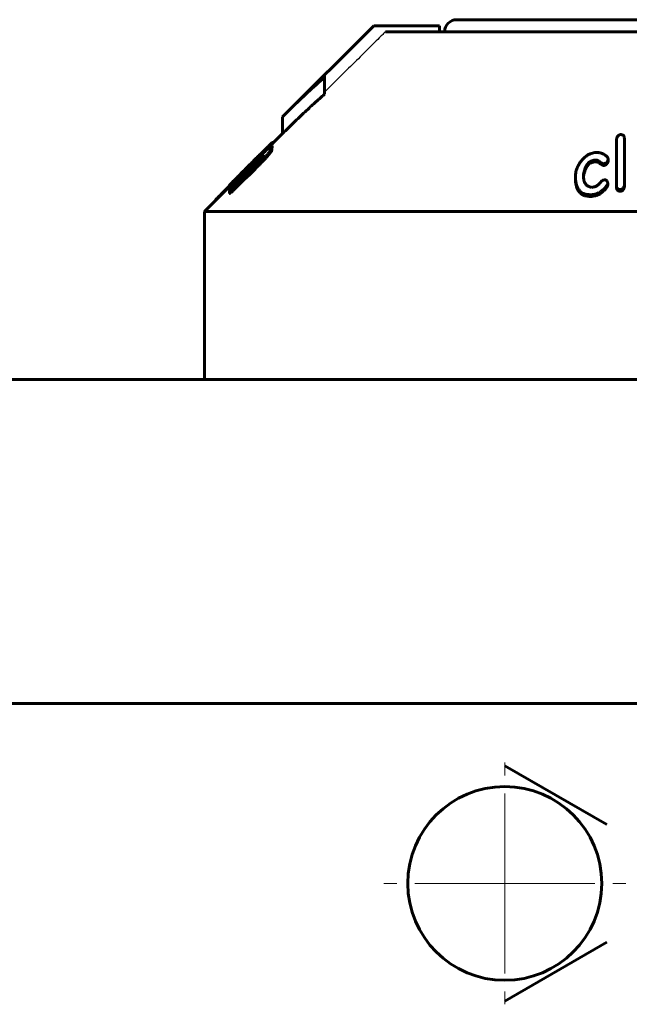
# Model space of a CAD drawing. Header units: millimetres. Extents: x -462 to 920, y -222 to 222.
# Tile 3 of 14: x -55 to -5, y 138 to 220. Entities that reach past the tile are written whole.
import ezdxf

# ---------------------------------------------------------------- set-up
doc = ezdxf.new("R2010")
doc.units = ezdxf.units.MM
for name, pattern in [('K5LT-1', [0]), ('K5LT_AXLED', [12, 7.5, -1.5, 1.5, -1.5]), ('K5LT_BASIC', [0])]:
    doc.linetypes.add(name, pattern=pattern)
doc.layers.add('Системный слой (1)', color=7, linetype='Continuous', true_color=0x6c6c6c)

# ---------------------------------------------------------------- blocks, each defined once
blk = doc.blocks.new('U0')
at = {"layer": 'Системный слой (1)', "color": 150, "linetype": 'K5LT_BASIC', "lineweight": 60, "true_color": 0x0080ff}
for p, q in [((-34.395, 209.289), (-34.386, 209.302)), ((-34.386, 209.302), (-34.38, 209.311)), ((-34.38, 209.311), (-34.378, 209.317))]:
    blk.add_line(p, q, dxfattribs=at)
blk = doc.blocks.new('U3')
at = {"layer": 'Системный слой (1)', "color": 150, "linetype": 'K5LT_BASIC', "lineweight": 60, "true_color": 0x0080ff}
for p, q in [((-36.459, 207.502), (-36.465, 207.515)), ((-36.453, 207.481), (-36.459, 207.502)), ((-36.447, 207.454), (-36.453, 207.481))]:
    blk.add_line(p, q, dxfattribs=at)
blk = doc.blocks.new('U5')
at = {"layer": 'Системный слой (1)', "color": 150, "linetype": 'K5LT_BASIC', "lineweight": 60, "true_color": 0x0080ff}
for p, q in [((-37.938, 206.014), (-37.923, 206.015)), ((-37.923, 206.015), (-37.868, 206.053)), ((-37.868, 206.053), (-37.768, 206.136))]:
    blk.add_line(p, q, dxfattribs=at)
blk = doc.blocks.new('U7')
at = {"layer": 'Системный слой (1)', "color": 150, "linetype": 'K5LT_BASIC', "lineweight": 60, "true_color": 0x0080ff}
for p, q in [((-35.384, 208.267), (-35.334, 208.307)), ((-35.334, 208.307), (-35.286, 208.346)), ((-35.286, 208.346), (-35.24, 208.382))]:
    blk.add_line(p, q, dxfattribs=at)
blk = doc.blocks.new('U10')
at = {"layer": 'Системный слой (1)', "color": 150, "linetype": 'K5LT_BASIC', "lineweight": 60, "true_color": 0x0080ff}
for p, q in [((-34.659, 209.229), (-34.531, 209.373)), ((-34.531, 209.373), (-34.42, 209.499)), ((-34.42, 209.499), (-34.361, 209.574))]:
    blk.add_line(p, q, dxfattribs=at)
blk = doc.blocks.new('U14')
at = {"layer": 'Системный слой (1)', "color": 150, "linetype": 'K5LT_BASIC', "lineweight": 60, "true_color": 0x0080ff}
for p, q in [((-36.688, 207.291), (-36.789, 207.188)), ((-36.585, 207.394), (-36.688, 207.291)), ((-36.482, 207.498), (-36.585, 207.394))]:
    blk.add_line(p, q, dxfattribs=at)
blk = doc.blocks.new('U15')
at = {"layer": 'Системный слой (1)', "color": 150, "linetype": 'K5LT_BASIC', "lineweight": 60, "true_color": 0x0080ff}
for p, q in [((-34.361, 209.639), (-33.5, 210.5)), ((-40, 204), (-37.938, 206.062))]:
    blk.add_line(p, q, dxfattribs=at)
blk = doc.blocks.new('U18')
at = {"layer": 'Системный слой (1)', "color": 150, "linetype": 'K5LT_BASIC', "lineweight": 60, "true_color": 0x0080ff}
for p, q in [((-19, 220), (0, 220)), ((0, 220), (19, 220))]:
    blk.add_line(p, q, dxfattribs=at)
blk = doc.blocks.new('U29')
at = {"layer": 'Системный слой (1)', "color": 30, "linetype": 'K5LT_AXLED', "lineweight": 18, "true_color": 0xff8000}
for q in [(-15, 158.075), (-25.075, 148), (-4.925, 148), (-15, 137.925)]:
    blk.add_line((-15, 148), q, dxfattribs=at)

msp = doc.modelspace()

# ---------------------------------------------------------------- linework, layer by layer
at = {"layer": 'Системный слой (1)', "color": 150, "linetype": 'K5LT_BASIC', "lineweight": 60, "true_color": 0x0080ff}
for p, q in [((-33.5, 211.914), (-25.914, 219.5)), ((-25.914, 219.5), (-25.855, 219.5)), ((-20.425, 219.5), (-25.855, 219.5)), ((-20.425, 219), (-20.425, 219.5)), ((-24.939, 219), (-1.75, 219)), ((-30, 215.363), (-30, 215.211)), ((-30, 213.797), (-30, 215.211)), ((-33.5, 210.5), (-33.5, 211.914)), ((-5.04, 210.138), (-5.04, 206.187)), ((-34.719, 209.17), (-34.719, 209.304)), ((-34.395, 209.297), (-34.395, 209.265)), ((-34.378, 209.475), (-34.378, 209.459)), ((-34.378, 209.317), (-34.378, 209.459)), ((-34.361, 209.722), (-34.361, 209.716)), ((-34.361, 209.574), (-34.361, 209.716)), ((-34.337, 209.663), (-34.337, 209.763)), ((-5.688, 206.13), (-5.688, 209.983)), ((-35.026, 209.066), (-35.026, 209.058)), ((-34.896, 208.468), (-34.896, 208.609)), ((-34.879, 209.251), (-34.879, 209.257)), ((-34.627, 209.173), (-34.647, 209.153)), ((-34.647, 209.153), (-34.647, 209.148)), ((-34.627, 209.164), (-34.627, 209.173)), ((-34.395, 209.123), (-34.395, 209.265)), ((-36.465, 207.657), (-36.482, 207.64)), ((-36.465, 207.515), (-36.465, 207.657)), ((-36.066, 208.075), (-36.335, 207.805)), ((-35.653, 208.327), (-36.086, 207.891)), ((-36.086, 207.812), (-36.086, 207.891)), ((-35.776, 208.365), (-36.066, 208.075)), ((-36.066, 208.072), (-36.066, 208.075)), ((-35.797, 207.543), (-35.797, 207.684)), ((-35.776, 208.362), (-35.776, 208.365)), ((-35.762, 208.359), (-35.674, 208.447)), ((-35.762, 208.275), (-35.762, 208.359)), ((-35.728, 208.308), (-35.762, 208.275)), ((-35.674, 208.364), (-35.674, 208.447)), ((-35.67, 207.998), (-35.67, 208.139)), ((-35.653, 208.242), (-35.653, 208.327)), ((-35.384, 208.267), (-35.384, 208.408)), ((-7.569, 208.277), (-7.679, 208.254)), ((-7.569, 208.136), (-7.679, 208.113)), ((-7.245, 208.133), (-7.245, 208.274)), ((-6.724, 207.846), (-6.724, 207.987)), ((-6.4, 208.398), (-6.4, 208.345)), ((-6.4, 208.203), (-6.4, 208.345)), ((-37.058, 206.94), (-37.093, 206.906)), ((-37.058, 206.846), (-37.058, 206.94)), ((-36.789, 207.238), (-36.789, 207.231)), ((-36.789, 207.114), (-36.789, 207.231)), ((-36.482, 207.498), (-36.482, 207.64)), ((-36.465, 207.515), (-36.482, 207.498)), ((-36.444, 207.456), (-36.445, 207.583)), ((-9.114, 206.767), (-9.114, 206.909)), ((-8.432, 206.965), (-8.432, 207.106)), ((-37.938, 206.119), (-38.583, 205.476)), ((-37.938, 206.014), (-37.938, 206.156)), ((-37.935, 206.164), (-37.935, 206.173)), ((-37.652, 206.256), (-37.652, 206.38)), ((-37.577, 206.055), (-37.181, 206.446)), ((-37.56, 206.123), (-37.56, 206.264)), ((-37.539, 206.588), (-37.539, 206.595)), ((-7.75, 206.024), (-7.569, 206.06)), ((-6.778, 206.633), (-6.706, 206.645)), ((-6.42, 206.252), (-6.42, 206.393)), ((-5.688, 205.988), (-5.688, 206.13)), ((-5.04, 206.046), (-5.04, 206.187)), ((-37.935, 205.934), (-37.935, 205.936)), ((-37.935, 205.793), (-37.935, 205.934)), ((-37.935, 205.504), (-37.935, 205.645)), ((-37.577, 205.79), (-37.577, 205.932)), ((-8.344, 205.318), (-8.344, 205.46)), ((-7.46, 205.463), (-7.641, 205.428)), ((-7.46, 205.322), (-7.641, 205.286)), ((-6.795, 205.693), (-6.795, 205.834)), ((-5.347, 205.7), (-5.347, 205.842)), ((-39.105, 204.895), (-39.105, 204.933)), ((-39.05, 204.95), (-39.05, 204.999)), ((-40, 204), (40, 204)), ((-40, 190), (-40, 204)), ((404.9, 190), (-404.9, 190)), ((404.9, 163), (-404.9, 163)), ((-15, 157.815), (-6.5, 152.907)), ((-6.5, 143.093), (-15, 138.185))]:
    msp.add_line(p, q, dxfattribs=at)
msp.add_circle((-15, 148), 8.075, dxfattribs=at)
for centre, radius, start, end in [((-19, 219), 1, 90, 180), ((0.74, 170.232), 39.56, 102.01944, 102.31251), ((4768.497, -4634.821), 6821.504, 134.7704395, 134.7927985), ((2294.669, -2161.525), 3323.184, 134.529375, 134.572449), ((-9.074, 206.965), 0.642, 348.48063, 359.94612)]:
    msp.add_arc(centre, radius, start, end, dxfattribs=at)
at = {"layer": 'Системный слой (1)', "color": 7, "linetype": 'K5LT-1'}
for points, knots in [([(-25.855, 219.5), (-26.07, 219.286), (-27.452, 217.907), (-28.833, 216.528), (-30, 215.363)], [0, 0, 0, 0, 0.304, 1.954023, 1.954023, 1.954023, 1.954023]), ([(-24.939, 219), (-24.992, 218.946), (-25.126, 218.813), (-25.421, 218.518), (-25.958, 217.983), (-26.844, 217.099), (-28.236, 215.71), (-29.333, 214.615), (-30, 213.949)], [0, 0, 0, 0, 0.214109, 0.535273, 1.177601, 2.355203, 4.072201, 6.73638, 6.73638, 6.73638, 6.73638]), ([(-37.631, 206.277), (-36.755, 207.148), (-35.778, 208.119), (-34.8, 209.09), (-34.698, 209.191)], [0, 0, 0, 0, 1.052452, 1.174266, 1.174266, 1.174266, 1.174266])]:
    msp.add_open_spline(points, degree=3, knots=knots, dxfattribs=at)
at = {"layer": 'Системный слой (1)', "color": 150, "linetype": 'K5LT_BASIC', "lineweight": 60, "true_color": 0x0080ff}
for points, knots in [([(-30, 215.211), (-30.477, 214.792), (-31.41, 213.946), (-32.572, 212.835), (-33.261, 212.154), (-33.5, 211.914)], [0, 0, 0, 0, 2.4017, 4.74577, 6, 6, 6, 6]), ([(-30, 213.797), (-30.088, 213.719), (-30.287, 213.544), (-30.557, 213.302), (-30.866, 213.023), (-31.211, 212.707), (-31.798, 212.159), (-32.57, 211.421), (-33.19, 210.81), (-33.5, 210.5)], [0, 0, 0, 0, 0.737512, 1.675221, 2.276235, 3.354583, 4.604913, 7.2952, 10, 10, 10, 10]), ([(-5.381, 210.423), (-5.405, 210.416), (-5.44, 210.402), (-5.484, 210.38), (-5.521, 210.357), (-5.562, 210.324), (-5.604, 210.278), (-5.638, 210.224), (-5.662, 210.167), (-5.676, 210.116), (-5.686, 210.055), (-5.688, 210.011), (-5.688, 209.983)], [0, 0, 0, 0, 1.366944, 2.036038, 2.855041, 3.89681, 5.230433, 6.816386, 8.315983, 9.66028, 10.750962, 13, 13, 13, 13]), ([(-5.04, 210.138), (-5.04, 210.174), (-5.046, 210.226), (-5.067, 210.279), (-5.083, 210.306), (-5.099, 210.327), (-5.124, 210.353), (-5.161, 210.379), (-5.205, 210.399), (-5.248, 210.411), (-5.305, 210.421), (-5.349, 210.423), (-5.381, 210.423)], [0, 0, 0, 0, 3.13892, 4.560263, 5.050453, 5.781881, 6.801576, 7.972468, 9.204225, 10.215541, 10.97747, 13, 13, 13, 13]), ([(-34.613, 209.509), (-34.707, 209.419), (-34.904, 209.227), (-35.147, 208.988), (-35.35, 208.786), (-35.498, 208.639), (-35.746, 208.392), (-35.956, 208.182), (-36.112, 208.026), (-36.141, 207.997)], [0, 0, 0, 0, 2.216789, 4.324444, 4.833424, 6.128958, 7.127827, 9.463775, 10, 10, 10, 10]), ([(-35.653, 208.327), (-35.545, 208.438), (-35.387, 208.6), (-35.152, 208.845), (-34.944, 209.064), (-34.792, 209.225), (-34.719, 209.304)], [0, 0, 0, 0, 2.270554, 3.336375, 5.148207, 7, 7, 7, 7]), ([(-34.879, 209.257), (-34.788, 209.347), (-34.681, 209.452), (-34.545, 209.582), (-34.464, 209.659), (-34.397, 209.72), (-34.361, 209.75), (-34.341, 209.765), (-34.337, 209.765), (-34.337, 209.763)], [0, 0, 0, 0, 3.323137, 4.054228, 5.836909, 7.201659, 8.167334, 9.009074, 10, 10, 10, 10]), ([(-34.719, 209.304), (-34.679, 209.349), (-34.604, 209.432), (-34.52, 209.526), (-34.466, 209.587), (-34.432, 209.625), (-34.407, 209.655), (-34.383, 209.683), (-34.366, 209.705), (-34.361, 209.714), (-34.361, 209.716)], [0, 0, 0, 0, 2.814073, 5.332487, 6.424686, 7.284989, 8.381757, 8.973469, 10.074025, 11, 11, 11, 11]), ([(-34.378, 209.475), (-34.391, 209.466), (-34.415, 209.448), (-34.456, 209.415), (-34.497, 209.381), (-34.54, 209.342), (-34.607, 209.28), (-34.66, 209.228), (-34.698, 209.191)], [0, 0, 0, 0, 1.708908, 2.85887, 4.082627, 5.292866, 6.284116, 9, 9, 9, 9]), ([(-34.395, 209.297), (-34.395, 209.305), (-34.405, 209.31), (-34.442, 209.294), (-34.492, 209.263), (-34.559, 209.216), (-34.615, 209.173), (-34.647, 209.148)], [0, 0, 0, 0, 1.598128, 3.122057, 4.402284, 6.012377, 8, 8, 8, 8]), ([(-34.627, 209.173), (-34.597, 209.204), (-34.552, 209.252), (-34.496, 209.313), (-34.46, 209.353), (-34.433, 209.384), (-34.413, 209.408), (-34.396, 209.429), (-34.385, 209.444), (-34.379, 209.454), (-34.378, 209.457), (-34.378, 209.459)], [0, 0, 0, 0, 3.239814, 5.039827, 6.626285, 7.7067, 8.69979, 9.685968, 10.62169, 11.336979, 12, 12, 12, 12]), ([(-34.361, 209.722), (-34.361, 209.724), (-34.362, 209.726), (-34.37, 209.723), (-34.38, 209.717), (-34.398, 209.704), (-34.435, 209.673), (-34.504, 209.611), (-34.575, 209.545), (-34.613, 209.509)], [0, 0, 0, 0, 1.137799, 1.847016, 2.705638, 3.618551, 4.938766, 7.473813, 10, 10, 10, 10]), ([(-35.797, 207.684), (-35.705, 207.774), (-35.561, 207.917), (-35.33, 208.151), (-35.119, 208.37), (-34.965, 208.535), (-34.896, 208.609)], [0, 0, 0, 0, 2.057599, 3.237444, 5.280348, 7, 7, 7, 7]), ([(-35.776, 208.365), (-35.67, 208.47), (-35.49, 208.65), (-35.218, 208.922), (-35.024, 209.114), (-34.906, 209.23), (-34.879, 209.257)], [0, 0, 0, 0, 2.418259, 4.127674, 6.330572, 7, 7, 7, 7]), ([(-35.728, 208.308), (-35.662, 208.376), (-35.537, 208.505), (-35.394, 208.652), (-35.288, 208.764), (-35.215, 208.84), (-35.151, 208.909), (-35.102, 208.963), (-35.069, 209), (-35.045, 209.029), (-35.03, 209.049), (-35.026, 209.057), (-35.026, 209.058)], [0, 0, 0, 0, 2.825463, 5.344879, 6.289017, 7.780927, 8.863, 9.715234, 10.774053, 11.263781, 12.086537, 13, 13, 13, 13]), ([(-35.026, 209.066), (-35.026, 209.067), (-35.027, 209.067), (-35.031, 209.065), (-35.038, 209.06), (-35.049, 209.05), (-35.066, 209.036), (-35.087, 209.017), (-35.114, 208.991), (-35.149, 208.959), (-35.192, 208.917), (-35.243, 208.868), (-35.3, 208.813), (-35.441, 208.676), (-35.568, 208.551), (-35.674, 208.447)], [0, 0, 0, 0, 0.636658, 0.963521, 1.441343, 2.037851, 2.685747, 3.352949, 4.095631, 4.989231, 6.023151, 7.173975, 8.424739, 9.710195, 16, 16, 16, 16]), ([(-35.384, 208.408), (-35.329, 208.453), (-35.258, 208.511), (-35.181, 208.568), (-35.142, 208.596), (-35.104, 208.621), (-35.07, 208.637), (-35.06, 208.634), (-35.06, 208.626)], [0, 0, 0, 0, 3.160112, 4.264076, 5.188226, 6.119884, 7.513645, 9, 9, 9, 9]), ([(-35.06, 208.626), (-35.06, 208.623), (-35.062, 208.615), (-35.069, 208.6), (-35.078, 208.584), (-35.093, 208.561), (-35.119, 208.525), (-35.16, 208.474), (-35.224, 208.4), (-35.277, 208.341), (-35.312, 208.303)], [0, 0, 0, 0, 1.241609, 1.979352, 2.692556, 3.604733, 4.876284, 6.53077, 8.178933, 11, 11, 11, 11]), ([(-34.896, 208.609), (-34.845, 208.668), (-34.77, 208.754), (-34.671, 208.872), (-34.609, 208.948), (-34.56, 209.009), (-34.526, 209.053), (-34.493, 209.097), (-34.448, 209.158), (-34.407, 209.223), (-34.395, 209.255), (-34.395, 209.265)], [0, 0, 0, 0, 2.551618, 3.765468, 5.299728, 6.120769, 6.764065, 7.573178, 8.458309, 10.311523, 12, 12, 12, 12]), ([(-34.896, 208.468), (-34.845, 208.526), (-34.77, 208.613), (-34.671, 208.73), (-34.609, 208.806), (-34.56, 208.867), (-34.526, 208.912), (-34.493, 208.955), (-34.448, 209.016), (-34.407, 209.081), (-34.395, 209.114), (-34.395, 209.123)], [0, 0, 0, 0, 2.551618, 3.765468, 5.299728, 6.120769, 6.764065, 7.573178, 8.458309, 10.311523, 12, 12, 12, 12]), ([(-8.361, 208.52), (-8.437, 208.445), (-8.544, 208.331), (-8.668, 208.175), (-8.751, 208.059), (-8.824, 207.944), (-8.905, 207.799), (-8.983, 207.625), (-9.052, 207.415), (-9.102, 207.177), (-9.114, 207.006), (-9.114, 206.909)], [0, 0, 0, 0, 1.851872, 2.758427, 3.638399, 4.504743, 5.326547, 6.861171, 8.289074, 9.855741, 12, 12, 12, 12]), ([(-7.696, 208.883), (-7.761, 208.869), (-7.874, 208.831), (-8.013, 208.763), (-8.124, 208.697), (-8.238, 208.619), (-8.316, 208.557), (-8.361, 208.52)], [0, 0, 0, 0, 1.982736, 3.576193, 4.754474, 6.062208, 8, 8, 8, 8]), ([(-6.833, 208.83), (-6.864, 208.844), (-6.914, 208.864), (-7.003, 208.892), (-7.104, 208.915), (-7.261, 208.934), (-7.396, 208.934), (-7.485, 208.927), (-7.498, 208.926)], [0, 0, 0, 0, 1.483492, 2.309789, 3.881401, 5.634908, 8.535849, 9, 9, 9, 9]), ([(-6.4, 208.398), (-6.4, 208.418), (-6.407, 208.463), (-6.434, 208.514), (-6.47, 208.565), (-6.509, 208.607), (-6.572, 208.664), (-6.676, 208.741), (-6.771, 208.797), (-6.833, 208.83)], [0, 0, 0, 0, 1.029154, 2.340415, 2.962517, 4.10632, 5.152465, 6.936355, 10, 10, 10, 10]), ([(-37.539, 206.595), (-37.432, 206.704), (-37.252, 206.886), (-37.019, 207.121), (-36.835, 207.306), (-36.67, 207.471), (-36.497, 207.643), (-36.389, 207.751), (-36.335, 207.805)], [0, 0, 0, 0, 2.602905, 4.261046, 5.304934, 6.703508, 7.852297, 9, 9, 9, 9]), ([(-35.312, 208.303), (-35.312, 208.303), (-35.313, 208.302), (-35.314, 208.3), (-35.316, 208.298), (-35.318, 208.296), (-35.322, 208.291), (-35.329, 208.284), (-35.341, 208.271), (-35.36, 208.252), (-35.386, 208.225), (-35.418, 208.193), (-35.463, 208.147), (-35.523, 208.087), (-35.602, 208.008), (-35.706, 207.904), (-35.859, 207.752), (-36.066, 207.547), (-36.516, 207.102), (-36.892, 206.731), (-37.181, 206.446)], [0, 0, 0, 0, 0.037805, 0.053891, 0.07535, 0.105587, 0.152025, 0.230103, 0.36999, 0.58896, 0.884886, 1.251429, 1.693453, 2.404141, 3.297945, 4.343955, 5.934876, 8.424337, 11.299066, 21, 21, 21, 21]), ([(-36.141, 207.997), (-36.265, 207.873), (-36.541, 207.596), (-36.816, 207.321), (-36.966, 207.17)], [0, 0, 0, 0, 2.241148, 5, 5, 5, 5]), ([(-36.445, 207.583), (-36.445, 207.578), (-36.44, 207.575), (-36.421, 207.586), (-36.405, 207.596), (-36.39, 207.608), (-36.37, 207.624), (-36.341, 207.648), (-36.299, 207.686), (-36.247, 207.734), (-36.172, 207.806), (-36.12, 207.857), (-36.086, 207.891)], [0, 0, 0, 0, 2.807878, 4.137784, 4.842213, 5.456892, 6.278995, 7.180468, 8.101556, 9.66571, 10.800033, 13, 13, 13, 13]), ([(-35.797, 207.543), (-35.705, 207.633), (-35.561, 207.776), (-35.33, 208.01), (-35.119, 208.229), (-34.965, 208.393), (-34.896, 208.468)], [0, 0, 0, 0, 2.057599, 3.237444, 5.280348, 7, 7, 7, 7]), ([(-35.762, 208.359), (-35.765, 208.356), (-35.77, 208.351), (-35.775, 208.346), (-35.778, 208.342), (-35.779, 208.34), (-35.779, 208.34)], [0, 0, 0, 0, 2.590913, 3.985375, 5.279698, 7, 7, 7, 7]), ([(-35.779, 208.34), (-35.779, 208.338), (-35.779, 208.335), (-35.778, 208.329), (-35.775, 208.32), (-35.77, 208.303), (-35.765, 208.286), (-35.762, 208.275)], [0, 0, 0, 0, 0.885205, 1.687785, 2.734791, 5.087884, 8, 8, 8, 8]), ([(-35.67, 208.139), (-35.639, 208.17), (-35.592, 208.216), (-35.529, 208.277), (-35.478, 208.325), (-35.427, 208.371), (-35.397, 208.397), (-35.384, 208.408)], [0, 0, 0, 0, 2.52997, 3.750607, 5.15775, 6.676786, 8, 8, 8, 8]), ([(-35.67, 207.998), (-35.639, 208.029), (-35.592, 208.075), (-35.529, 208.136), (-35.478, 208.184), (-35.427, 208.23), (-35.397, 208.256), (-35.384, 208.267)], [0, 0, 0, 0, 2.52997, 3.750607, 5.15775, 6.676786, 8, 8, 8, 8]), ([(-8.432, 207.106), (-8.419, 207.186), (-8.394, 207.313), (-8.347, 207.484), (-8.305, 207.611), (-8.261, 207.716), (-8.216, 207.809), (-8.169, 207.89), (-8.119, 207.961), (-8.063, 208.03), (-8.005, 208.088), (-7.933, 208.145), (-7.873, 208.182), (-7.805, 208.216), (-7.742, 208.239), (-7.696, 208.25), (-7.679, 208.254)], [0, 0, 0, 0, 3.241048, 5.047654, 6.766995, 8.327406, 9.268474, 10.556169, 11.643656, 12.264552, 13.559634, 14.303065, 15.096376, 15.666231, 16.494689, 17, 17, 17, 17]), ([(-8.432, 206.965), (-8.419, 207.045), (-8.394, 207.171), (-8.347, 207.342), (-8.305, 207.47), (-8.261, 207.574), (-8.216, 207.667), (-8.169, 207.748), (-8.119, 207.819), (-8.063, 207.888), (-8.005, 207.947), (-7.933, 208.003), (-7.873, 208.041), (-7.805, 208.074), (-7.742, 208.097), (-7.696, 208.109), (-7.679, 208.113)], [0, 0, 0, 0, 3.241048, 5.047654, 6.766995, 8.327406, 9.268474, 10.556169, 11.643656, 12.264552, 13.559634, 14.303065, 15.096376, 15.666231, 16.494689, 17, 17, 17, 17]), ([(-7.569, 208.277), (-7.552, 208.281), (-7.512, 208.287), (-7.449, 208.29), (-7.368, 208.287), (-7.3, 208.281), (-7.255, 208.275), (-7.245, 208.274)], [0, 0, 0, 0, 1.290662, 2.90906, 4.554237, 7.238457, 8, 8, 8, 8]), ([(-7.569, 208.136), (-7.552, 208.139), (-7.512, 208.145), (-7.449, 208.148), (-7.368, 208.146), (-7.3, 208.14), (-7.255, 208.134), (-7.245, 208.133)], [0, 0, 0, 0, 1.290662, 2.90906, 4.554237, 7.238457, 8, 8, 8, 8]), ([(-7.245, 208.274), (-7.205, 208.242), (-7.14, 208.193), (-7.052, 208.131), (-6.994, 208.093), (-6.943, 208.062), (-6.899, 208.038), (-6.859, 208.018), (-6.829, 208.005), (-6.807, 207.997), (-6.789, 207.992), (-6.773, 207.989), (-6.758, 207.986), (-6.741, 207.985), (-6.728, 207.986), (-6.724, 207.987)], [0, 0, 0, 0, 4.412883, 6.746331, 8.858084, 10.064583, 11.532062, 12.80947, 13.554188, 13.957491, 14.612262, 14.857905, 15.133931, 15.726028, 16, 16, 16, 16]), ([(-7.245, 208.133), (-7.205, 208.101), (-7.14, 208.052), (-7.052, 207.99), (-6.994, 207.951), (-6.943, 207.921), (-6.899, 207.896), (-6.859, 207.876), (-6.829, 207.864), (-6.807, 207.856), (-6.789, 207.851), (-6.773, 207.847), (-6.758, 207.845), (-6.741, 207.843), (-6.728, 207.845), (-6.724, 207.846)], [0, 0, 0, 0, 4.412883, 6.746331, 8.858084, 10.064583, 11.532062, 12.80947, 13.554188, 13.957491, 14.612262, 14.857905, 15.133931, 15.726028, 16, 16, 16, 16]), ([(-6.724, 207.987), (-6.683, 208), (-6.619, 208.024), (-6.557, 208.061), (-6.524, 208.085), (-6.5, 208.105), (-6.474, 208.133), (-6.449, 208.165), (-6.424, 208.21), (-6.404, 208.27), (-6.4, 208.319), (-6.4, 208.345)], [0, 0, 0, 0, 2.515286, 4.019865, 4.451404, 5.110725, 6.040927, 7.050381, 7.986521, 9.826859, 12, 12, 12, 12]), ([(-6.724, 207.846), (-6.683, 207.858), (-6.619, 207.883), (-6.557, 207.92), (-6.524, 207.944), (-6.5, 207.964), (-6.474, 207.991), (-6.449, 208.024), (-6.424, 208.068), (-6.404, 208.128), (-6.4, 208.177), (-6.4, 208.203)], [0, 0, 0, 0, 2.515286, 4.019865, 4.451404, 5.110725, 6.040927, 7.050381, 7.986521, 9.826859, 12, 12, 12, 12]), ([(-36.966, 207.17), (-37.051, 207.085), (-37.162, 206.972), (-37.332, 206.8), (-37.443, 206.687), (-37.541, 206.586), (-37.625, 206.5), (-37.695, 206.428), (-37.794, 206.324), (-37.863, 206.25), (-37.91, 206.197), (-37.932, 206.169), (-37.938, 206.158), (-37.938, 206.156)], [0, 0, 0, 0, 2.688752, 3.542784, 5.576189, 6.43448, 7.043791, 8.661785, 9.159185, 11.322454, 12.160759, 12.850667, 14, 14, 14, 14]), ([(-37.652, 206.38), (-37.606, 206.422), (-37.525, 206.495), (-37.42, 206.592), (-37.352, 206.656), (-37.305, 206.7), (-37.245, 206.757), (-37.173, 206.826), (-37.117, 206.882), (-37.093, 206.906)], [0, 0, 0, 0, 2.885104, 4.891156, 5.819847, 6.526329, 7.299093, 8.850755, 10, 10, 10, 10]), ([(-36.482, 207.64), (-36.552, 207.569), (-36.645, 207.475), (-36.787, 207.332), (-36.885, 207.232), (-37.001, 207.114), (-37.076, 207.036), (-37.156, 206.952), (-37.21, 206.895), (-37.253, 206.847), (-37.276, 206.82), (-37.288, 206.804), (-37.29, 206.799), (-37.29, 206.798)], [0, 0, 0, 0, 2.822083, 3.69641, 5.728021, 6.889963, 8.669766, 9.161364, 10.879836, 11.69953, 12.481772, 13.362115, 14, 14, 14, 14]), ([(-36.949, 207.097), (-36.967, 207.08), (-37.006, 207.044), (-37.063, 206.99), (-37.117, 206.94), (-37.174, 206.888), (-37.218, 206.849), (-37.25, 206.823), (-37.269, 206.808), (-37.286, 206.796), (-37.29, 206.796), (-37.29, 206.798)], [0, 0, 0, 0, 1.140314, 2.508555, 3.866338, 5.084946, 7.04458, 8.013111, 8.971042, 10.040945, 12, 12, 12, 12]), ([(-37.058, 206.94), (-37.038, 206.961), (-37.007, 206.992), (-36.964, 207.036), (-36.928, 207.074), (-36.888, 207.116), (-36.854, 207.154), (-36.828, 207.182), (-36.812, 207.202), (-36.798, 207.218), (-36.792, 207.227), (-36.789, 207.231)], [0, 0, 0, 0, 2.116859, 3.151405, 4.504638, 6.138743, 7.736065, 8.963192, 9.989886, 10.858108, 12, 12, 12, 12]), ([(-36.789, 207.238), (-36.789, 207.239), (-36.792, 207.238), (-36.8, 207.231), (-36.813, 207.221), (-36.83, 207.206), (-36.851, 207.187), (-36.89, 207.152), (-36.924, 207.121), (-36.949, 207.097)], [0, 0, 0, 0, 0.851758, 1.654474, 2.511398, 3.626173, 4.910911, 6.182878, 10, 10, 10, 10]), ([(-9.114, 206.909), (-9.114, 206.811), (-9.108, 206.657), (-9.081, 206.451), (-9.049, 206.297), (-9.01, 206.165), (-8.956, 206.027), (-8.892, 205.905), (-8.803, 205.781), (-8.712, 205.682), (-8.592, 205.584), (-8.468, 205.511), (-8.378, 205.472), (-8.344, 205.46)], [0, 0, 0, 0, 2.44646, 3.835964, 5.170575, 6.405154, 7.287389, 8.8894, 9.803832, 10.951221, 12.022552, 13.283772, 14, 14, 14, 14]), ([(-7.75, 206.024), (-7.794, 206.032), (-7.857, 206.046), (-7.937, 206.072), (-8.001, 206.097), (-8.077, 206.136), (-8.148, 206.184), (-8.225, 206.252), (-8.295, 206.337), (-8.344, 206.425), (-8.384, 206.518), (-8.418, 206.627), (-8.444, 206.782), (-8.449, 206.899), (-8.449, 206.959)], [0, 0, 0, 0, 1.238385, 1.823505, 2.483596, 3.322944, 4.495671, 5.29103, 6.812706, 8.408761, 9.0423, 10.613567, 12.729894, 15, 15, 15, 15]), ([(-37.938, 206.156), (-37.938, 206.149), (-37.924, 206.153), (-37.871, 206.192), (-37.836, 206.22), (-37.798, 206.252), (-37.742, 206.3), (-37.691, 206.345), (-37.652, 206.38)], [0, 0, 0, 0, 3.636554, 4.673914, 5.714097, 6.491808, 7.222741, 9, 9, 9, 9]), ([(-37.935, 206.173), (-37.935, 206.175), (-37.921, 206.194), (-37.878, 206.243), (-37.831, 206.293), (-37.785, 206.342), (-37.691, 206.44), (-37.603, 206.53), (-37.539, 206.595)], [0, 0, 0, 0, 1.602993, 3.296068, 3.873216, 4.883372, 6.0999, 9, 9, 9, 9]), ([(-37.935, 205.934), (-37.935, 205.931), (-37.932, 205.929), (-37.919, 205.935), (-37.905, 205.945), (-37.888, 205.958), (-37.864, 205.978), (-37.833, 206.005), (-37.798, 206.036), (-37.756, 206.076), (-37.702, 206.126), (-37.634, 206.192), (-37.585, 206.239), (-37.56, 206.264)], [0, 0, 0, 0, 1.544614, 2.551456, 3.207757, 4.004055, 4.92667, 5.974768, 7.091383, 8.165005, 9.806419, 11.808388, 14, 14, 14, 14]), ([(-37.935, 205.793), (-37.935, 205.79), (-37.932, 205.788), (-37.919, 205.794), (-37.905, 205.804), (-37.888, 205.817), (-37.864, 205.837), (-37.833, 205.863), (-37.798, 205.895), (-37.756, 205.934), (-37.702, 205.985), (-37.634, 206.05), (-37.585, 206.098), (-37.56, 206.123)], [0, 0, 0, 0, 1.544614, 2.551456, 3.207757, 4.004055, 4.92667, 5.974768, 7.091383, 8.165005, 9.806419, 11.808388, 14, 14, 14, 14]), ([(-37.577, 206.055), (-37.62, 206.011), (-37.689, 205.939), (-37.773, 205.85), (-37.826, 205.792), (-37.869, 205.743), (-37.899, 205.706), (-37.917, 205.681), (-37.928, 205.664), (-37.934, 205.653), (-37.935, 205.647), (-37.935, 205.645)], [0, 0, 0, 0, 3.319522, 5.320656, 6.754491, 7.896661, 9.342277, 10.048352, 10.651326, 11.450744, 12, 12, 12, 12]), ([(-37.631, 206.277), (-37.649, 206.259), (-37.679, 206.229), (-37.718, 206.189), (-37.749, 206.156), (-37.807, 206.094), (-37.864, 206.03), (-37.906, 205.982), (-37.918, 205.968)], [0, 0, 0, 0, 1.407923, 2.374764, 3.155673, 4.09328, 7.535691, 9, 9, 9, 9]), ([(-9.114, 206.767), (-9.114, 206.664), (-9.108, 206.51), (-9.079, 206.293), (-9.044, 206.13), (-8.987, 205.957), (-8.919, 205.81), (-8.824, 205.663), (-8.732, 205.559), (-8.629, 205.472), (-8.515, 205.394), (-8.414, 205.345), (-8.344, 205.318)], [0, 0, 0, 0, 2.393439, 3.562104, 5.078747, 6.273993, 7.81869, 8.790246, 10.228821, 10.858866, 11.607656, 13, 13, 13, 13]), ([(-6.959, 206.512), (-6.996, 206.463), (-7.061, 206.385), (-7.152, 206.294), (-7.214, 206.239), (-7.273, 206.194), (-7.344, 206.146), (-7.445, 206.095), (-7.525, 206.069), (-7.569, 206.06)], [0, 0, 0, 0, 2.656854, 4.19678, 5.218275, 5.919945, 7.043775, 8.447711, 10, 10, 10, 10]), ([(-6.778, 206.633), (-6.788, 206.631), (-6.807, 206.625), (-6.828, 206.615), (-6.848, 206.604), (-6.869, 206.591), (-6.892, 206.573), (-6.923, 206.547), (-6.945, 206.526), (-6.959, 206.512)], [0, 0, 0, 0, 1.231522, 2.455537, 3.039734, 4.326532, 5.73527, 7.094458, 10, 10, 10, 10]), ([(-6.795, 205.834), (-6.755, 205.874), (-6.694, 205.938), (-6.618, 206.024), (-6.567, 206.087), (-6.528, 206.14), (-6.492, 206.193), (-6.462, 206.246), (-6.437, 206.301), (-6.423, 206.349), (-6.42, 206.379), (-6.42, 206.393)], [0, 0, 0, 0, 2.800801, 4.343109, 5.784243, 6.916075, 7.805685, 9.126458, 10.211586, 11.156205, 12, 12, 12, 12]), ([(-6.795, 205.693), (-6.755, 205.733), (-6.694, 205.796), (-6.618, 205.883), (-6.567, 205.945), (-6.528, 205.999), (-6.492, 206.052), (-6.462, 206.105), (-6.437, 206.16), (-6.423, 206.208), (-6.42, 206.238), (-6.42, 206.252)], [0, 0, 0, 0, 2.800801, 4.343109, 5.784243, 6.916075, 7.805685, 9.126458, 10.211586, 11.156205, 12, 12, 12, 12]), ([(-6.42, 206.393), (-6.427, 206.42), (-6.439, 206.462), (-6.463, 206.516), (-6.483, 206.55), (-6.504, 206.579), (-6.523, 206.599), (-6.544, 206.615), (-6.565, 206.629), (-6.591, 206.64), (-6.616, 206.646), (-6.64, 206.65), (-6.67, 206.65), (-6.692, 206.648), (-6.706, 206.645)], [0, 0, 0, 0, 3.389955, 5.146748, 6.809073, 8.006042, 9.140568, 9.866751, 10.776401, 11.678492, 12.483017, 13.161565, 13.779291, 15, 15, 15, 15]), ([(-5.688, 206.13), (-5.688, 206.097), (-5.683, 206.049), (-5.664, 205.998), (-5.645, 205.964), (-5.625, 205.937), (-5.594, 205.91), (-5.565, 205.891), (-5.53, 205.874), (-5.49, 205.86), (-5.43, 205.847), (-5.382, 205.843), (-5.347, 205.842)], [0, 0, 0, 0, 2.899697, 4.308471, 4.787676, 6.262933, 7.109584, 7.98401, 8.924142, 9.912602, 10.838008, 13, 13, 13, 13]), ([(-5.347, 205.842), (-5.335, 205.843), (-5.316, 205.847), (-5.289, 205.855), (-5.265, 205.864), (-5.236, 205.878), (-5.203, 205.899), (-5.17, 205.928), (-5.14, 205.963), (-5.108, 206.009), (-5.08, 206.065), (-5.056, 206.128), (-5.045, 206.169), (-5.04, 206.187)], [0, 0, 0, 0, 0.897492, 1.375679, 1.985987, 2.752026, 3.736265, 4.962076, 6.322424, 7.632467, 9.944553, 12.104478, 14, 14, 14, 14]), ([(-5.347, 205.7), (-5.334, 205.702), (-5.314, 205.706), (-5.284, 205.715), (-5.255, 205.726), (-5.221, 205.745), (-5.186, 205.771), (-5.154, 205.803), (-5.123, 205.844), (-5.094, 205.893), (-5.064, 205.962), (-5.048, 206.014), (-5.04, 206.046)], [0, 0, 0, 0, 0.867973, 1.372925, 2.057553, 2.950117, 4.060375, 5.263274, 6.408764, 8.164423, 10.037334, 13, 13, 13, 13]), ([(-39.05, 204.999), (-39.034, 205.017), (-39.001, 205.053), (-38.941, 205.115), (-38.869, 205.189), (-38.787, 205.271), (-38.689, 205.37), (-38.623, 205.436), (-38.583, 205.476)], [0, 0, 0, 0, 1.34995, 2.281421, 3.617318, 5.469953, 6.785782, 9, 9, 9, 9]), ([(-37.918, 205.968), (-37.921, 205.964), (-37.925, 205.959), (-37.929, 205.952), (-37.932, 205.947), (-37.934, 205.941), (-37.935, 205.938), (-37.935, 205.936)], [0, 0, 0, 0, 1.367009, 2.457558, 3.993434, 5.488931, 8, 8, 8, 8]), ([(-37.935, 205.645), (-37.928, 205.643), (-37.913, 205.646), (-37.88, 205.665), (-37.857, 205.68), (-37.83, 205.701), (-37.798, 205.727), (-37.766, 205.754), (-37.722, 205.793), (-37.659, 205.851), (-37.606, 205.903), (-37.577, 205.932)], [0, 0, 0, 0, 2.875927, 3.768488, 4.566677, 5.481203, 6.429979, 7.306065, 8.058159, 9.805242, 12, 12, 12, 12]), ([(-37.935, 205.504), (-37.928, 205.502), (-37.913, 205.504), (-37.88, 205.523), (-37.857, 205.539), (-37.83, 205.559), (-37.798, 205.585), (-37.766, 205.613), (-37.722, 205.652), (-37.659, 205.71), (-37.606, 205.762), (-37.577, 205.79)], [0, 0, 0, 0, 2.875927, 3.768488, 4.566677, 5.481203, 6.429979, 7.306065, 8.058159, 9.805242, 12, 12, 12, 12]), ([(-8.344, 205.46), (-8.276, 205.449), (-8.17, 205.434), (-8.035, 205.42), (-7.934, 205.413), (-7.838, 205.41), (-7.742, 205.414), (-7.677, 205.421), (-7.646, 205.427), (-7.641, 205.428)], [0, 0, 0, 0, 2.980993, 4.668551, 5.811867, 7.318445, 8.711739, 9.774156, 10, 10, 10, 10]), ([(-8.344, 205.318), (-8.276, 205.308), (-8.17, 205.293), (-8.035, 205.279), (-7.934, 205.272), (-7.838, 205.269), (-7.742, 205.272), (-7.677, 205.28), (-7.646, 205.285), (-7.641, 205.286)], [0, 0, 0, 0, 2.980993, 4.668551, 5.811867, 7.318445, 8.711739, 9.774156, 10, 10, 10, 10]), ([(-7.46, 205.463), (-7.423, 205.47), (-7.348, 205.491), (-7.26, 205.528), (-7.183, 205.567), (-7.108, 205.609), (-7.014, 205.668), (-6.906, 205.746), (-6.833, 205.803), (-6.795, 205.834)], [0, 0, 0, 0, 1.370302, 2.881336, 3.59296, 4.643168, 6.23584, 7.949362, 10, 10, 10, 10]), ([(-7.46, 205.322), (-7.423, 205.329), (-7.348, 205.35), (-7.26, 205.387), (-7.183, 205.425), (-7.108, 205.467), (-7.014, 205.527), (-6.906, 205.604), (-6.833, 205.661), (-6.795, 205.693)], [0, 0, 0, 0, 1.370302, 2.881336, 3.59296, 4.643168, 6.23584, 7.949363, 10, 10, 10, 10]), ([(-5.688, 205.988), (-5.688, 205.956), (-5.683, 205.907), (-5.664, 205.856), (-5.645, 205.822), (-5.625, 205.795), (-5.594, 205.769), (-5.565, 205.749), (-5.53, 205.732), (-5.49, 205.719), (-5.43, 205.705), (-5.382, 205.701), (-5.347, 205.7)], [0, 0, 0, 0, 2.899697, 4.308471, 4.787676, 6.262933, 7.109584, 7.98401, 8.924142, 9.912602, 10.838008, 13, 13, 13, 13]), ([(-39.105, 204.933), (-39.105, 204.934), (-39.104, 204.935), (-39.1, 204.94), (-39.095, 204.947), (-39.084, 204.96), (-39.069, 204.978), (-39.055, 204.993), (-39.05, 204.999)], [0, 0, 0, 0, 0.659941, 1.593255, 2.707914, 3.739806, 6.984148, 9, 9, 9, 9])]:
    msp.add_open_spline(points, degree=3, knots=knots, dxfattribs=at)
for points in [[(-35.797, 207.684), (-36.39, 207.1), (-36.984, 206.516), (-37.577, 205.932)], [(-35.67, 208.139), (-36.3, 207.514), (-36.93, 206.889), (-37.56, 206.264)], [(-36.445, 207.583), (-36.451, 207.62), (-36.458, 207.645), (-36.465, 207.657)], [(-8.449, 206.959), (-8.438, 207.009), (-8.432, 207.058), (-8.432, 207.106)]]:
    msp.add_open_spline(points, degree=3, dxfattribs=at)

# ---------------------------------------------------------------- block references
at = {"layer": 'Системный слой (1)'}
for name in ['U18', 'U15', 'U10', 'U0', 'U7', 'U14', 'U3', 'U5', 'U29']:
    msp.add_blockref(name, (0, 0), dxfattribs=at)

doc.saveas('drawing.dxf')
